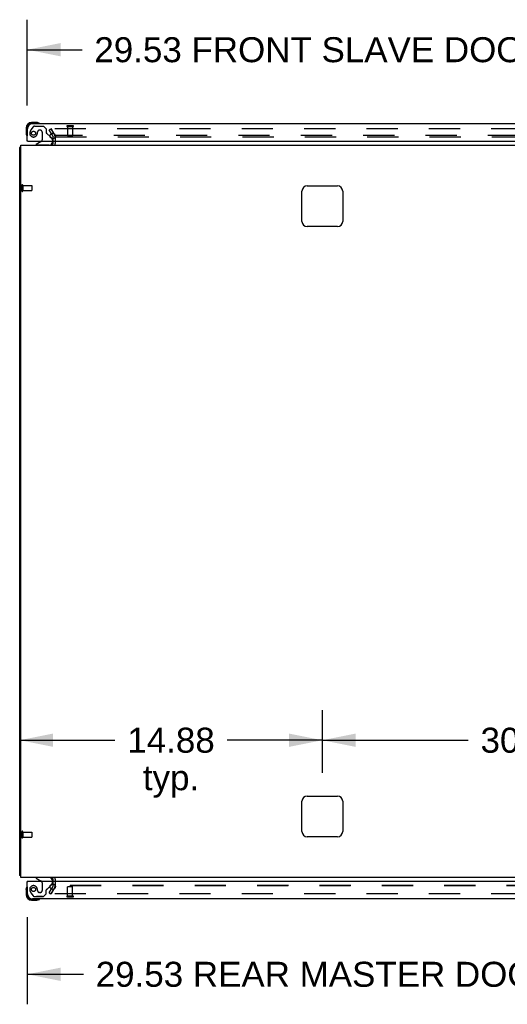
# Model space of a CAD drawing. Header units: inches. Extents: x 0 to 279, y 0 to 180.
# Tile 38 of 41: x 159 to 183, y 102 to 150. Entities that reach past the tile are written whole.
import ezdxf

# ---------------------------------------------------------------- set-up
doc = ezdxf.new("R2010")
doc.units = ezdxf.units.IN
doc.header["$LTSCALE"] = 15.327869
doc.header["$MEASUREMENT"] = 0
doc.linetypes.add('HIDDEN', pattern=[0.2, 0.1, -0.1])
doc.layers.get('0').update_dxf_attribs({"linetype": 'CONTINUOUS'})
for name, color, linetype in [('DEFAULT_2', 8, 'HIDDEN'), ('DIMENSIONS', 7, 'CONTINUOUS'), ('FRONT_SLAVE_DOOR_ASSEMBLY', 7, 'CONTINUOUS'), ('REAR_MASTER_DOOR_ASSEMBLY', 7, 'CONTINUOUS')]:
    doc.layers.add(name, color=color, linetype=linetype)
doc.styles.get("Standard").update_dxf_attribs({"font": 'arial.ttf'})
doc.dimstyles.new('DIMSTYLE_1', dxfattribs={"dimtxt": 1.229508, "dimasz": 1.639344, "dimexe": 0.09, "dimexo": 0.07, "dimgap": 0.0375, "dimtad": 0, "dimtih": 1, "dimtoh": 1, "dimzin": 4, "dimdsep": 46, "dimtxsty": 'Standard', "dimblk": '_FILLED', "dimblk1": '_FILLED', "dimblk2": '_FILLED', "dimcen": 0.09, "dimazin": 1, "dimtfac": 1, "dimtdec": 3, "dimtofl": 0, "dimtmove": 0, "dimatfit": 3, "dimldrblk": '_FILLED', "dimfxl": 0, "dimtolj": 1, "dimtzin": 4, "dimarcsym": 0})

# ---------------------------------------------------------------- blocks, each defined once
blk = doc.blocks.new('_FILLED')
at = {"color": 0, "linetype": 'ByBlock'}
blk.add_solid([(0, 0), (-1, 0.2), (-1, -0.2)], dxfattribs=at)
blk = doc.blocks.new('*D2')
at = {"layer": 'DIMENSIONS', "color": 2, "linetype": 'Continuous'}
for p, q in [((159.316, 146.227), (159.316, 150.442)), ((188.847, 146.227), (188.847, 150.442)), ((159.316, 148.966), (162.012, 148.966)), ((188.847, 148.966), (185.542, 148.966))]:
    blk.add_line(p, q, dxfattribs=at)
at = {"layer": 'DIMENSIONS', "color": 2, "linetype": 'Continuous', "xscale": 1.6393442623, "yscale": 1.6393442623, "zscale": 1.6393442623, "rotation": 180}
blk.add_blockref('_FILLED', (159.316, 148.966), dxfattribs=at)
at = {"layer": 'DIMENSIONS', "color": 2, "linetype": 'Continuous', "xscale": 1.6393442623, "yscale": 1.6393442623, "zscale": 1.6393442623}
blk.add_blockref('_FILLED', (188.847, 148.966), dxfattribs=at)
at = {"layer": 'DIMENSIONS', "color": 2, "linetype": 'Continuous', "insert": (173.777, 149.581), "char_height": 1.22951, "width": 22.30026, "attachment_point": 2, "line_spacing_factor": 0.9}
blk.add_mtext('29.53 FRONT SLAVE DOOR', dxfattribs=at)
blk = doc.blocks.new('*D7')
at = {"layer": 'DIMENSIONS', "color": 2, "linetype": 'Continuous'}
for p, q in [((159.316, 106.309), (159.316, 102.029)), ((188.847, 106.309), (188.847, 102.029)), ((159.316, 103.505), (162.081, 103.505)), ((188.847, 103.505), (186.082, 103.505))]:
    blk.add_line(p, q, dxfattribs=at)
at = {"layer": 'DIMENSIONS', "color": 2, "linetype": 'Continuous', "xscale": 1.6393442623, "yscale": 1.6393442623, "zscale": 1.6393442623, "rotation": 180}
blk.add_blockref('_FILLED', (159.316, 103.505), dxfattribs=at)
at = {"layer": 'DIMENSIONS', "color": 2, "linetype": 'Continuous', "xscale": 1.6393442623, "yscale": 1.6393442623, "zscale": 1.6393442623}
blk.add_blockref('_FILLED', (188.847, 103.505), dxfattribs=at)
at = {"layer": 'DIMENSIONS', "color": 2, "linetype": 'Continuous', "insert": (174.082, 104.12), "char_height": 1.22951, "width": 22.77104, "attachment_point": 2, "line_spacing_factor": 0.9}
blk.add_mtext('29.53 REAR MASTER DOOR', dxfattribs=at)
blk = doc.blocks.new('*D13')
at = {"layer": 'DIMENSIONS', "color": 2, "linetype": 'Continuous'}
for p, q in [((173.816, 113.415), (173.816, 116.491)), ((158.941, 115.015), (163.616, 115.015)), ((173.816, 115.015), (169.141, 115.015))]:
    blk.add_line(p, q, dxfattribs=at)
at = {"layer": 'DIMENSIONS', "color": 2, "linetype": 'Continuous', "xscale": 1.6393442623, "yscale": 1.6393442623, "zscale": 1.6393442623, "rotation": 180}
blk.add_blockref('_FILLED', (158.941, 115.015), dxfattribs=at)
at = {"layer": 'DIMENSIONS', "color": 2, "linetype": 'Continuous', "xscale": 1.6393442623, "yscale": 1.6393442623, "zscale": 1.6393442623}
blk.add_blockref('_FILLED', (173.816, 115.015), dxfattribs=at)
at = {"layer": 'DIMENSIONS', "color": 2, "linetype": 'Continuous', "insert": (166.379, 115.63), "char_height": 1.2295, "width": 4.29642, "attachment_point": 2, "line_spacing_factor": 0.9}
blk.add_mtext('14.88\\Ptyp.', dxfattribs=at)
blk = doc.blocks.new('*D14')
at = {"layer": 'DIMENSIONS', "color": 2, "linetype": 'Continuous'}
for p, q in [((173.816, 113.415), (173.816, 116.491)), ((204.066, 113.415), (204.066, 116.491)), ((173.816, 115.015), (180.979, 115.015)), ((204.066, 115.015), (186.505, 115.015))]:
    blk.add_line(p, q, dxfattribs=at)
at = {"layer": 'DIMENSIONS', "color": 2, "linetype": 'Continuous', "xscale": 1.6393442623, "yscale": 1.6393442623, "zscale": 1.6393442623, "rotation": 180}
blk.add_blockref('_FILLED', (173.816, 115.015), dxfattribs=at)
at = {"layer": 'DIMENSIONS', "color": 2, "linetype": 'Continuous', "xscale": 1.6393442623, "yscale": 1.6393442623, "zscale": 1.6393442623}
blk.add_blockref('_FILLED', (204.066, 115.015), dxfattribs=at)
at = {"layer": 'DIMENSIONS', "color": 2, "linetype": 'Continuous', "insert": (183.742, 115.63), "char_height": 1.2295, "width": 4.29642, "attachment_point": 2, "line_spacing_factor": 0.9}
blk.add_mtext('30.25', dxfattribs=at)

msp = doc.modelspace()

# ---------------------------------------------------------------- linework, layer by layer
at = {"color": 3, "linetype": 'Continuous'}
for p, q in [((160.498, 144.836), (160.583, 144.689)), ((160.587, 144.591), (160.587, 144.672)), ((160.587, 144.353), (160.587, 144.472)), ((160.695, 144.689), (160.673, 144.689)), ((160.691, 144.472), (160.691, 144.353)), ((158.941, 108.372), (158.941, 144.164)), ((158.993, 108.268), (158.993, 144.268)), ((158.993, 144.268), (218.889, 144.268)), ((172.816, 140.518), (172.816, 142.018)), ((173.066, 142.268), (174.566, 142.268)), ((174.816, 142.018), (174.816, 140.518)), ((174.566, 140.268), (173.066, 140.268)), ((172.816, 110.518), (172.816, 112.018)), ((173.066, 112.268), (174.566, 112.268)), ((174.816, 112.018), (174.816, 110.518)), ((174.566, 110.268), (173.066, 110.268)), ((218.889, 108.268), (158.993, 108.268)), ((160.587, 108.064), (160.587, 108.183)), ((160.691, 108.183), (160.691, 108.064)), ((160.583, 107.847), (160.498, 107.7)), ((160.587, 107.863), (160.587, 107.945)), ((160.673, 107.847), (160.695, 107.847))]:
    msp.add_line(p, q, dxfattribs=at)
for points in [[(158.958, 144.181), (158.955, 144.179), (158.953, 144.178), (158.95, 144.176), (158.948, 144.175), (158.946, 144.173), (158.944, 144.171), (158.943, 144.17), (158.942, 144.168), (158.941, 144.167), (158.941, 144.165), (158.941, 144.164)], [(158.982, 144.196), (158.98, 144.194), (158.978, 144.192), (158.975, 144.19), (158.973, 144.188), (158.97, 144.187), (158.967, 144.185), (158.964, 144.184), (158.958, 144.181)], [(158.964, 108.352), (158.958, 108.355), (158.955, 108.356), (158.953, 108.358), (158.95, 108.359), (158.948, 108.361), (158.946, 108.363), (158.944, 108.364), (158.943, 108.366), (158.942, 108.367), (158.941, 108.369), (158.941, 108.37), (158.941, 108.372)], [(158.982, 108.34), (158.98, 108.342), (158.978, 108.344), (158.975, 108.345), (158.973, 108.347), (158.97, 108.349), (158.967, 108.351), (158.964, 108.352)]]:
    msp.add_lwpolyline(points, dxfattribs=at)
for centre, radius, start, end in [((160.502, 144.353), 0.085, 270, 360), ((160.554, 144.672), 0.033, 0, 30), ((159.13, 144.079), 0.189, 136.4873, 141.7194), ((173.066, 142.018), 0.25, 90, 180), ((174.566, 142.018), 0.25, 0, 90), ((173.066, 140.518), 0.25, 180, 270), ((174.566, 140.518), 0.25, 270, 360), ((173.066, 112.018), 0.25, 90, 180), ((174.566, 112.018), 0.25, 0, 90), ((173.066, 110.518), 0.25, 180, 270), ((174.566, 110.518), 0.25, 270, 360), ((159.13, 108.457), 0.189, 218.2806, 223.5127), ((160.502, 108.183), 0.085, 0, 90), ((160.554, 107.863), 0.033, 330, 360)]:
    msp.add_arc(centre, radius, start, end, dxfattribs=at)
at = {"color": 7, "linetype": 'Continuous'}
for centre, start, end in [((160.502, 144.353), 333.2653, 360), ((160.502, 108.183), 0, 26.7347)]:
    msp.add_arc(centre, 0.189, start, end, dxfattribs=at)
at = {"layer": 'DEFAULT_2', "color": 8, "linetype": 'HIDDEN'}
for p, q in [((160.386, 145.028), (160.477, 145.08)), ((160.498, 144.836), (160.386, 145.028)), ((160.477, 145.08), (160.673, 144.741)), ((160.491, 145.055), (160.673, 144.741)), ((217.373, 145.08), (160.509, 145.08)), ((160.587, 144.472), (160.587, 144.591)), ((217.209, 144.741), (160.673, 144.741)), ((160.691, 144.672), (160.691, 144.472)), ((160.695, 144.689), (187.469, 144.689)), ((159.045, 142.306), (159.045, 142.022)), ((159.088, 142.306), (159.088, 142.022)), ((159.088, 142.288), (159.535, 142.288)), ((159.088, 142.04), (159.535, 142.04)), ((159.535, 142.288), (159.535, 142.04)), ((159.545, 142.278), (159.545, 142.05)), ((159.045, 110.514), (159.045, 110.23)), ((159.088, 110.514), (159.088, 110.23)), ((159.088, 110.496), (159.535, 110.496)), ((159.535, 110.496), (159.535, 110.248)), ((159.545, 110.486), (159.545, 110.258)), ((159.088, 110.248), (159.535, 110.248)), ((160.587, 107.945), (160.587, 108.064)), ((160.691, 108.064), (160.691, 107.863)), ((160.386, 107.507), (160.498, 107.7)), ((160.386, 107.507), (160.477, 107.455)), ((160.673, 107.795), (160.477, 107.455)), ((160.673, 107.795), (160.491, 107.48)), ((187.474, 107.863), (160.691, 107.863)), ((187.469, 107.847), (160.695, 107.847)), ((217.373, 107.455), (160.509, 107.455))]:
    msp.add_line(p, q, dxfattribs=at)
for points in [[(160.509, 145.08), (160.506, 145.08), (160.504, 145.08), (160.502, 145.079), (160.5, 145.079), (160.498, 145.078), (160.496, 145.076), (160.494, 145.075), (160.493, 145.074), (160.492, 145.072), (160.49, 145.07), (160.49, 145.069), (160.489, 145.067), (160.489, 145.065), (160.489, 145.063)], [(160.489, 145.063), (160.489, 145.063), (160.489, 145.061), (160.489, 145.059), (160.49, 145.057), (160.491, 145.055)], [(160.491, 107.48), (160.49, 107.479), (160.489, 107.477), (160.489, 107.475), (160.489, 107.473), (160.489, 107.473)], [(160.489, 107.473), (160.489, 107.471), (160.489, 107.469), (160.49, 107.467), (160.49, 107.465), (160.492, 107.463), (160.493, 107.462)], [(160.509, 107.455), (160.506, 107.455), (160.504, 107.456), (160.502, 107.456), (160.5, 107.457), (160.498, 107.458), (160.496, 107.459), (160.494, 107.46), (160.493, 107.462)]]:
    msp.add_lwpolyline(points, dxfattribs=at)
for centre, radius, start, end in [((160.554, 144.672), 0.137, 0, 30), ((159.067, 142.306), 0.0215, 0, 180), ((159.067, 142.022), 0.0215, 180, 360), ((159.535, 142.278), 0.01, 0, 90), ((159.535, 142.05), 0.01, 270, 360), ((159.067, 110.514), 0.0215, 360, 180), ((159.535, 110.486), 0.01, 360, 90), ((159.067, 110.23), 0.0215, 180, 0), ((159.535, 110.258), 0.01, 270, 0), ((160.554, 107.863), 0.137, 330, 360)]:
    msp.add_arc(centre, radius, start, end, dxfattribs=at)
at = {"layer": 'FRONT_SLAVE_DOOR_ASSEMBLY', "color": 7, "linetype": 'Continuous'}
for p, q in [((159.519, 145.371), (159.519, 145.386)), ((159.775, 145.386), (159.519, 145.386)), ((159.775, 145.371), (159.519, 145.371)), ((159.519, 145.326), (159.519, 145.341)), ((159.904, 145.341), (159.519, 145.341)), ((159.563, 145.326), (159.519, 145.326)), ((159.775, 145.371), (159.775, 145.386)), ((159.813, 145.383), (159.775, 145.386)), ((159.811, 145.368), (159.813, 145.383)), ((159.811, 145.326), (159.811, 145.368)), ((159.911, 145.339), (159.904, 145.341)), ((159.256, 145.123), (159.256, 144.866)), ((159.271, 145.123), (159.256, 145.123)), ((159.256, 144.866), (159.259, 144.829)), ((159.271, 144.866), (159.256, 144.866)), ((159.274, 144.831), (159.259, 144.829)), ((159.271, 145.123), (159.271, 144.866)), ((159.274, 144.831), (159.316, 144.831)), ((159.301, 145.123), (159.301, 144.738)), ((159.316, 145.123), (159.301, 145.123)), ((159.301, 144.738), (159.303, 144.731)), ((159.336, 144.472), (159.316, 144.472)), ((159.996, 144.445), (159.758, 144.307)), ((159.758, 144.268), (159.758, 144.307)), ((160.435, 144.699), (160.516, 144.618)), ((160.545, 144.472), (160.545, 144.425))]:
    msp.add_line(p, q, dxfattribs=at)
at = {"layer": 'FRONT_SLAVE_DOOR_ASSEMBLY', "color": 3, "linetype": 'Continuous'}
for p, q in [((188.847, 145.326), (159.563, 145.326)), ((159.316, 144.472), (159.316, 145.079)), ((159.336, 144.472), (188.785, 144.472))]:
    msp.add_line(p, q, dxfattribs=at)
at = {"layer": 'FRONT_SLAVE_DOOR_ASSEMBLY', "color": 8, "linetype": 'HIDDEN'}
for p, q in [((159.596, 145.167), (159.495, 145.023)), ((159.661, 145.201), (160.112, 145.201)), ((159.767, 145.201), (160.054, 145.201)), ((159.798, 144.801), (159.798, 144.801)), ((159.817, 144.911), (159.817, 144.922)), ((159.948, 145.009), (159.915, 145.009)), ((160.046, 144.911), (160.046, 144.531)), ((160.238, 145.075), (160.112, 145.201)), ((160.238, 145.075), (160.238, 144.896)), ((160.435, 144.699), (160.297, 144.837)), ((161.562, 145.222), (161.278, 145.222)), ((161.562, 145.179), (161.278, 145.179)), ((161.296, 145.179), (161.296, 144.732)), ((161.544, 145.179), (161.544, 144.732)), ((160.545, 144.547), (160.545, 144.472)), ((161.544, 144.732), (161.296, 144.732)), ((161.534, 144.722), (161.306, 144.722)), ((160.388, 144.268), (159.758, 144.268))]:
    msp.add_line(p, q, dxfattribs=at)
at = {"layer": 'FRONT_SLAVE_DOOR_ASSEMBLY', "color": 7, "linetype": 'Continuous'}
for points in [[(159.904, 145.341), (159.902, 145.342), (159.898, 145.344), (159.894, 145.345), (159.89, 145.347), (159.885, 145.349), (159.878, 145.352), (159.871, 145.354), (159.863, 145.357), (159.855, 145.359), (159.847, 145.361), (159.838, 145.363), (159.829, 145.365), (159.82, 145.367), (159.811, 145.368)], [(159.274, 144.831), (159.275, 144.822), (159.277, 144.813), (159.278, 144.804), (159.281, 144.795), (159.283, 144.786), (159.285, 144.778), (159.288, 144.77), (159.29, 144.763), (159.293, 144.757), (159.295, 144.752), (159.297, 144.747), (159.298, 144.743), (159.3, 144.74), (159.301, 144.738)]]:
    msp.add_lwpolyline(points, dxfattribs=at)
at = {"layer": 'FRONT_SLAVE_DOOR_ASSEMBLY', "color": 8, "linetype": 'HIDDEN'}
msp.add_circle((159.62, 144.859), 0.101, dxfattribs=at)
at = {"layer": 'FRONT_SLAVE_DOOR_ASSEMBLY', "color": 3, "linetype": 'Continuous'}
msp.add_circle((160.566, 144.722), 0.133, dxfattribs=at)
at = {"layer": 'FRONT_SLAVE_DOOR_ASSEMBLY', "color": 7, "linetype": 'Continuous'}
for centre, radius, start, end in [((159.519, 145.123), 0.263, 90, 180), ((159.519, 145.123), 0.248, 90, 180), ((159.519, 145.123), 0.218, 90, 180), ((159.519, 145.123), 0.203, 90, 180), ((159.775, 145.136), 0.25, 59.1101, 90), ((159.775, 145.136), 0.235, 81.2753, 90), ((159.896, 145.341), 0.015, 270, 353.6204), ((159.896, 145.337), 0.015, 6.3796, 59.1101), ((159.506, 144.866), 0.25, 180, 210.8899), ((159.506, 144.866), 0.235, 180, 188.7247), ((159.304, 144.746), 0.015, 210.8899, 263.6204), ((159.301, 144.746), 0.015, 276.3796, 360), ((159.946, 144.531), 0.1, 300.092, 323.4532), ((160.388, 144.425), 0.157, 270, 360), ((160.445, 144.547), 0.1, 27.0268, 45)]:
    msp.add_arc(centre, radius, start, end, dxfattribs=at)
at = {"layer": 'FRONT_SLAVE_DOOR_ASSEMBLY', "color": 3, "linetype": 'Continuous'}
for centre, radius, start, end in [((159.563, 145.079), 0.246, 90, 180), ((159.336, 144.492), 0.02, 180, 270)]:
    msp.add_arc(centre, radius, start, end, dxfattribs=at)
at = {"layer": 'FRONT_SLAVE_DOOR_ASSEMBLY', "color": 8, "linetype": 'HIDDEN'}
for centre, radius, start, end in [((159.62, 144.859), 0.187, 163.1561, 342.1518), ((159.81, 144.801), 0.386, 144.9, 163.1561), ((159.661, 145.122), 0.079, 90, 144.9), ((159.424, 144.922), 0.393, 342.0702, 358.3395), ((159.915, 144.911), 0.098, 90, 180), ((159.948, 144.911), 0.098, 0, 90), ((160.277, 144.896), 0.039, 180, 248.3904), ((160.226, 144.767), 0.1, 45, 68.3904), ((161.278, 145.2), 0.0215, 90, 270), ((161.562, 145.2), 0.0215, 270, 90), ((159.946, 144.531), 0.1, 323.4532, 360), ((160.445, 144.547), 0.1, 0, 27.0268), ((161.306, 144.732), 0.01, 180, 270), ((161.534, 144.732), 0.01, 270, 360)]:
    msp.add_arc(centre, radius, start, end, dxfattribs=at)
at = {"layer": 'REAR_MASTER_DOOR_ASSEMBLY', "color": 3, "linetype": 'Continuous'}
for p, q in [((159.316, 107.456), (159.316, 108.064)), ((188.785, 108.064), (159.336, 108.064)), ((188.847, 107.21), (159.563, 107.21))]:
    msp.add_line(p, q, dxfattribs=at)
at = {"layer": 'REAR_MASTER_DOOR_ASSEMBLY', "color": 7, "linetype": 'Continuous'}
for p, q in [((159.336, 108.064), (159.316, 108.064)), ((159.758, 108.268), (159.758, 108.229)), ((159.758, 108.229), (159.996, 108.091)), ((160.545, 108.064), (160.545, 108.111)), ((159.256, 107.669), (159.259, 107.707)), ((159.256, 107.669), (159.256, 107.413)), ((159.271, 107.669), (159.256, 107.669)), ((159.274, 107.705), (159.259, 107.707)), ((159.271, 107.669), (159.271, 107.413)), ((159.274, 107.705), (159.316, 107.705)), ((159.303, 107.805), (159.301, 107.798)), ((159.301, 107.798), (159.301, 107.413)), ((160.435, 107.837), (160.516, 107.918)), ((159.271, 107.413), (159.256, 107.413)), ((159.316, 107.413), (159.301, 107.413)), ((159.316, 107.456), (159.316, 107.413)), ((159.519, 107.21), (159.519, 107.195)), ((159.519, 107.195), (159.904, 107.195)), ((159.519, 107.165), (159.519, 107.15)), ((159.519, 107.165), (159.775, 107.165)), ((159.519, 107.15), (159.775, 107.15)), ((159.775, 107.165), (159.775, 107.15)), ((159.811, 107.21), (159.811, 107.168)), ((159.811, 107.168), (159.813, 107.153)), ((159.904, 107.195), (159.911, 107.196))]:
    msp.add_line(p, q, dxfattribs=at)
at = {"layer": 'REAR_MASTER_DOOR_ASSEMBLY', "color": 8, "linetype": 'HIDDEN'}
for p, q in [((160.388, 108.268), (159.758, 108.268)), ((160.046, 108.004), (160.046, 107.625)), ((160.545, 107.988), (160.545, 108.064)), ((159.495, 107.513), (159.596, 107.368)), ((159.798, 107.734), (159.798, 107.734)), ((159.817, 107.625), (159.817, 107.613)), ((159.948, 107.527), (159.915, 107.527)), ((160.238, 107.461), (160.238, 107.64)), ((160.297, 107.698), (160.435, 107.837)), ((161.296, 107.357), (161.296, 107.804)), ((161.544, 107.804), (161.296, 107.804)), ((161.306, 107.814), (161.534, 107.814)), ((161.544, 107.357), (161.544, 107.804)), ((159.661, 107.335), (160.112, 107.335)), ((160.054, 107.335), (159.767, 107.335)), ((160.112, 107.335), (160.238, 107.461)), ((161.278, 107.357), (161.562, 107.357)), ((161.278, 107.314), (161.562, 107.314))]:
    msp.add_line(p, q, dxfattribs=at)
at = {"layer": 'REAR_MASTER_DOOR_ASSEMBLY', "color": 7, "linetype": 'Continuous'}
for points in [[(159.301, 107.798), (159.3, 107.795), (159.298, 107.792), (159.297, 107.788), (159.295, 107.784), (159.293, 107.779), (159.29, 107.772), (159.288, 107.765), (159.285, 107.758), (159.283, 107.749), (159.281, 107.741), (159.278, 107.732), (159.277, 107.723), (159.275, 107.714), (159.274, 107.705)], [(159.811, 107.168), (159.82, 107.169), (159.829, 107.17), (159.838, 107.172), (159.847, 107.174), (159.855, 107.177), (159.863, 107.179), (159.871, 107.181), (159.878, 107.184), (159.885, 107.186), (159.89, 107.188), (159.894, 107.19), (159.898, 107.192), (159.902, 107.194), (159.904, 107.195)]]:
    msp.add_lwpolyline(points, dxfattribs=at)
at = {"layer": 'REAR_MASTER_DOOR_ASSEMBLY', "color": 8, "linetype": 'HIDDEN'}
msp.add_circle((159.62, 107.677), 0.101, dxfattribs=at)
at = {"layer": 'REAR_MASTER_DOOR_ASSEMBLY', "color": 3, "linetype": 'Continuous'}
msp.add_circle((160.566, 107.814), 0.133, dxfattribs=at)
for centre, radius, start, end in [((159.336, 108.044), 0.02, 90, 180), ((159.563, 107.456), 0.246, 180, 270)]:
    msp.add_arc(centre, radius, start, end, dxfattribs=at)
at = {"layer": 'REAR_MASTER_DOOR_ASSEMBLY', "color": 7, "linetype": 'Continuous'}
for centre, radius, start, end in [((159.946, 108.004), 0.1, 36.5468, 59.908), ((160.388, 108.111), 0.157, 0, 90), ((159.506, 107.669), 0.25, 149.1101, 180), ((159.506, 107.669), 0.235, 171.2753, 180), ((159.304, 107.79), 0.015, 96.3796, 149.1101), ((159.301, 107.79), 0.015, 0, 83.6204), ((160.445, 107.988), 0.1, 315, 332.9732), ((159.519, 107.413), 0.263, 180, 270), ((159.519, 107.413), 0.248, 180, 270), ((159.519, 107.413), 0.218, 180, 270), ((159.519, 107.413), 0.203, 180, 270), ((159.775, 107.4), 0.25, 270, 300.8899), ((159.775, 107.4), 0.235, 270, 278.7247), ((159.896, 107.195), 0.015, 6.3796, 90), ((159.896, 107.198), 0.015, 300.8899, 353.6204)]:
    msp.add_arc(centre, radius, start, end, dxfattribs=at)
at = {"layer": 'REAR_MASTER_DOOR_ASSEMBLY', "color": 8, "linetype": 'HIDDEN'}
for centre, radius, start, end in [((159.946, 108.004), 0.1, 0, 36.5468), ((160.445, 107.988), 0.1, 332.9732, 360), ((159.62, 107.677), 0.187, 17.8482, 196.8439), ((159.81, 107.734), 0.386, 196.8439, 215.1), ((159.424, 107.613), 0.393, 1.6599, 17.9298), ((159.915, 107.625), 0.098, 180, 270), ((159.948, 107.625), 0.098, 270, 360), ((160.277, 107.64), 0.039, 111.6096, 180), ((160.226, 107.769), 0.1, 291.6096, 315), ((161.306, 107.804), 0.01, 90, 180), ((161.534, 107.804), 0.01, 0, 90), ((159.661, 107.414), 0.079, 215.1, 270), ((161.278, 107.335), 0.0215, 90, 270), ((161.562, 107.335), 0.0215, 270, 90)]:
    msp.add_arc(centre, radius, start, end, dxfattribs=at)

# ---------------------------------------------------------------- dimensions: what is measured, and where the dimension line sits
at = {"layer": 'DIMENSIONS', "color": 2, "linetype": 'Continuous'}
for base, p1, p2, text, picture, middle in [((188.847, 148.966), (159.316, 146.157), (188.847, 146.157), '<> FRONT SLAVE DOOR', '*D2', (173.777, 148.966)), ((173.816003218, 115.015201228), (158.941003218, 108.461789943), (173.816003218, 113.345330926), '<>\\Ptyp.', '*D13', (166.378503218, 114.09307008)), ((188.847, 103.505), (159.316, 106.379), (188.847, 106.379), '<> REAR MASTER DOOR', '*D7', (174.082, 103.505))]:
    dim = msp.add_linear_dim(base=base, p1=p1, p2=p2, text=text, dimstyle='DIMSTYLE_1', dxfattribs=at)
    dim.commit()
    dim.dimension.update_dxf_attribs({"geometry": picture, "text_midpoint": middle, "dimtype": 160})
dim = msp.add_linear_dim(base=(204.066, 115.015), p1=(173.816, 113.345), p2=(204.066, 113.345), dimstyle='DIMSTYLE_1', dxfattribs=at)
dim.commit()
dim.dimension.update_dxf_attribs({"geometry": '*D14', "text_midpoint": (183.744, 115.008), "dimtype": 160})

doc.saveas('drawing.dxf')
